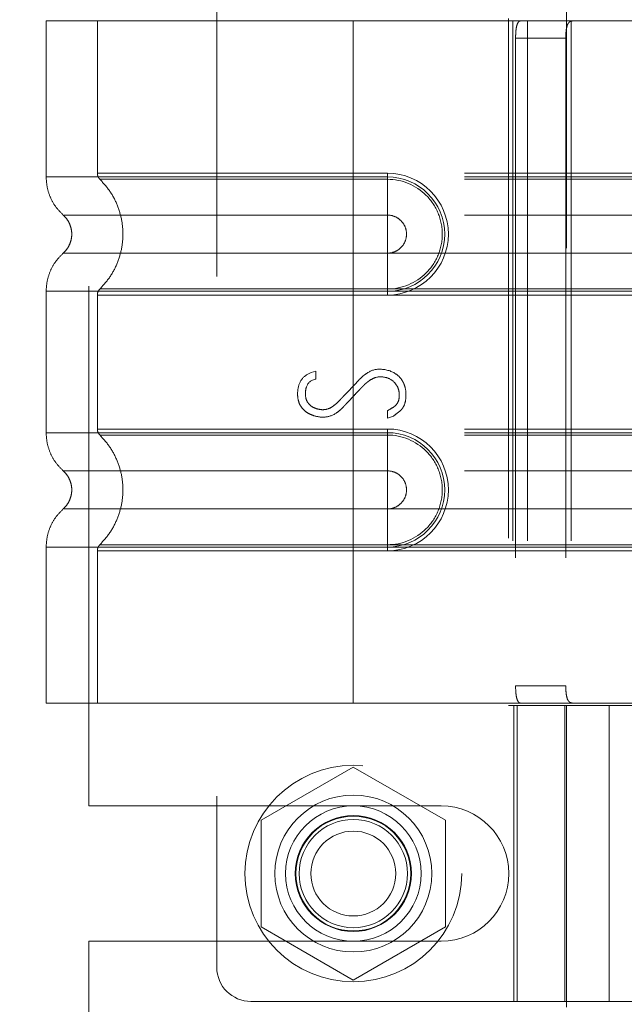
# Model space of a CAD drawing. Header units: inches. Extents: x 0.2 to 10.7, y 0.2 to 7.9.
# Tile 28 of 95: x 1.964 to 2.081, y 3.391 to 3.58. Entities that reach past the tile are written whole.
import ezdxf

# ---------------------------------------------------------------- set-up
doc = ezdxf.new("R2010")
doc.units = ezdxf.units.IN
doc.header["$MEASUREMENT"] = 0
doc.linetypes.add('HIDDEN', pattern=[0.075, 0.05, -0.025])
doc.layers.add('DIMENSIONS', color=140, linetype='Continuous')
doc.styles.add('SLDTEXTSTYLE0', font='TXT', dxfattribs={"width": 0.7})
doc.dimstyles.new('SLDDIMSTYLE0', dxfattribs={"dimtxt": 0.084961, "dimasz": 0.13, "dimexe": 0, "dimexo": 0.0625, "dimgap": 0.02124, "dimtad": 0, "dimtih": 1, "dimtoh": 1, "dimlfac": 12, "dimrnd": 1e-09, "dimzin": 12, "dimdsep": 46, "dimtxsty": 'SLDTEXTSTYLE0', "dimsah": 1, "dimcen": 0.09, "dimadec": 0, "dimazin": 3, "dimtfac": 1, "dimtofl": 0, "dimtmove": 0, "dimatfit": 3, "dimfxl": 0, "dimfrac": 2, "dimtolj": 1, "dimtzin": 12, "dimarcsym": 0})
doc.dimstyles.new('SLDDIMSTYLE1', dxfattribs={"dimtxt": 0.084961, "dimasz": 0.13, "dimexe": 0, "dimexo": 0.0625, "dimgap": 0.02124, "dimtad": 0, "dimtih": 1, "dimtoh": 1, "dimlfac": 12, "dimrnd": 1e-09, "dimzin": 12, "dimdsep": 46, "dimtxsty": 'SLDTEXTSTYLE0', "dimsah": 1, "dimcen": 0.09, "dimadec": 0, "dimazin": 3, "dimtfac": 1, "dimtmove": 0, "dimatfit": 0, "dimfxl": 0, "dimfrac": 2, "dimtolj": 1, "dimtzin": 12, "dimarcsym": 0})

# ---------------------------------------------------------------- blocks, each defined once
blk = doc.blocks.new('_D_5')
at = {"layer": 'DIMENSIONS'}
for p, q in [((1.00031, 3.2382), (1.00031, 3.4882)), ((1.98228, 3.2382), (0.87531, 3.2382)), ((1.25216, 3.03445), (0.87531, 3.03445)), ((1.00031, 2.79583), (1.00031, 3.03445)), ((0.47156, 2.79583), (0.44303, 2.79583)), ((0.44303, 2.79583), (0.44303, 2.6608)), ((0.72402, 2.79583), (0.75255, 2.79583)), ((0.75255, 2.79583), (0.75255, 2.6608)), ((0.87723, 2.79583), (1.00031, 2.79583)), ((0.44303, 2.6608), (0.47156, 2.6608)), ((0.75255, 2.6608), (0.72402, 2.6608))]:
    blk.add_line(p, q, dxfattribs=at)
for points in [[(1.00031, 3.2382), (1.02031, 3.3682), (0.98031, 3.3682)], [(1.00031, 3.03445), (0.98031, 2.90445), (1.02031, 2.90445)]]:
    blk.add_solid(points, dxfattribs=at)
at = {"layer": 'DIMENSIONS', "char_height": 0.083333, "attachment_point": 1, "style": 'SLDTEXTSTYLE0'}
for s, insert in [('2.45', (0.47156, 2.92227)), ('62.1', (0.47156, 2.76822))]:
    blk.add_mtext(s, dxfattribs=dict(at, insert=insert))
blk = doc.blocks.new('_D_6')
at = {"layer": 'DIMENSIONS'}
for p, q in [((1.98228, 3.79003), (0.87531, 3.79003)), ((1.00031, 3.79003), (1.00031, 3.69327)), ((0.83873, 3.53921), (0.8102, 3.53921)), ((0.8102, 3.53921), (0.8102, 3.40418)), ((1.16188, 3.53921), (1.19041, 3.53921)), ((1.19041, 3.53921), (1.19041, 3.40418)), ((0.8102, 3.40418), (0.83873, 3.40418)), ((1.19041, 3.40418), (1.16188, 3.40418)), ((1.00031, 3.2382), (1.00031, 3.38516)), ((1.98228, 3.2382), (0.87531, 3.2382))]:
    blk.add_line(p, q, dxfattribs=at)
for points in [[(1.00031, 3.79003), (0.98031, 3.66003), (1.02031, 3.66003)], [(1.00031, 3.2382), (1.02031, 3.3682), (0.98031, 3.3682)]]:
    blk.add_solid(points, dxfattribs=at)
at = {"layer": 'DIMENSIONS', "char_height": 0.083333, "attachment_point": 1, "style": 'SLDTEXTSTYLE0'}
for s, insert in [('6.62', (0.87407, 3.66566)), ('168.2', (0.83873, 3.51161))]:
    blk.add_mtext(s, dxfattribs=dict(at, insert=insert))
blk = doc.blocks.new('_D_7')
at = {"layer": 'DIMENSIONS'}
for p, q in [((1.00031, 4.2267), (1.00031, 4.4767)), ((1.98228, 4.2267), (0.87531, 4.2267)), ((0.83873, 3.98475), (0.8102, 3.98475)), ((0.8102, 3.98475), (0.8102, 3.84972)), ((1.16188, 3.98475), (1.19041, 3.98475)), ((1.19041, 3.98475), (1.19041, 3.84972)), ((0.8102, 3.84972), (0.83873, 3.84972)), ((1.19041, 3.84972), (1.16188, 3.84972)), ((1.98228, 3.79003), (0.87531, 3.79003)), ((1.00031, 3.79003), (1.00031, 3.54003))]:
    blk.add_line(p, q, dxfattribs=at)
for points in [[(1.00031, 4.2267), (1.02031, 4.3567), (0.98031, 4.3567)], [(1.00031, 3.79003), (0.98031, 3.66003), (1.02031, 3.66003)]]:
    blk.add_solid(points, dxfattribs=at)
at = {"layer": 'DIMENSIONS', "char_height": 0.083333, "attachment_point": 1, "style": 'SLDTEXTSTYLE0'}
for s, insert in [('5.24', (0.87407, 4.11119)), ('133.1', (0.83873, 3.95714))]:
    blk.add_mtext(s, dxfattribs=dict(at, insert=insert))

msp = doc.modelspace()

# ---------------------------------------------------------------- linework, layer by layer
at = {"color": 7, "linetype": 'HIDDEN', "lineweight": 18}
for p, q in [((2.0694989, 3.6360513), (2.0694989, 3.3899883)), ((2.0022417, 3.630592), (2.0022417, 3.3976523)), ((1.9776551, 3.4287178), (1.9776551, 3.5995094)), ((2.0284884, 3.5797389), (1.9694333, 3.5797389)), ((1.9694333, 3.5797389), (1.9694333, 3.5497322)), ((1.9792758, 3.5797389), (1.9792758, 3.5504429)), ((2.0284884, 3.5797389), (2.0284884, 3.5497322)), ((2.0591418, 3.5797389), (2.0284884, 3.5797389)), ((2.0284884, 3.5797389), (2.0284884, 3.5497322)), ((2.0284884, 3.5797389), (2.0284884, 3.5504429)), ((2.0284884, 3.5797389), (2.0284884, 3.5504429)), ((2.0583139, 3.5802311), (2.0583139, 3.4480132)), ((2.0591418, 3.5797389), (2.0591418, 3.4485053)), ((2.0619538, 3.5797389), (2.0591418, 3.5797389)), ((2.0591418, 3.5797389), (2.0591418, 3.4485053)), ((2.0619538, 3.5797389), (2.0619538, 3.4485053)), ((2.0960737, 3.5797389), (2.0619538, 3.5797389)), ((2.0703898, 3.5797389), (2.0703898, 3.4485053)), ((2.0596863, 3.5764581), (2.0596863, 3.4517862)), ((2.0596863, 3.5764581), (2.069337, 3.5764581)), ((2.069337, 3.5764581), (2.069337, 3.4517862)), ((2.0284884, 3.5504429), (2.0350501, 3.5504429)), ((2.1498795, 3.5504429), (2.0284884, 3.5504429)), ((2.0350501, 3.5504429), (2.0350501, 3.5492724)), ((2.0284884, 3.5497322), (2.0350501, 3.5497322)), ((2.1498795, 3.5497322), (2.0284884, 3.5497322)), ((2.0284884, 3.5492724), (2.0350501, 3.5492724)), ((2.1498795, 3.5492724), (2.0284884, 3.5492724)), ((2.0350501, 3.5497322), (2.0350501, 3.5423907)), ((2.0284884, 3.5423907), (2.0350501, 3.5423907)), ((2.1498795, 3.5423907), (2.0284884, 3.5423907)), ((2.0350501, 3.5350662), (2.0284884, 3.5350662)), ((2.0284884, 3.5350662), (2.1498795, 3.5350662)), ((2.0350501, 3.5277247), (2.0350501, 3.5350662)), ((1.9694333, 3.5277247), (1.9694333, 3.5005196)), ((2.0350501, 3.5281845), (2.0284884, 3.5281845)), ((2.0284884, 3.5281845), (2.1498795, 3.5281845)), ((2.0284884, 3.5277247), (2.0284884, 3.5005196)), ((2.0284884, 3.5277247), (2.0284884, 3.5005196)), ((2.0350501, 3.5277247), (2.0284884, 3.5277247)), ((2.0284884, 3.5277247), (2.1498795, 3.5277247)), ((2.0350501, 3.527014), (2.0350501, 3.5281845)), ((1.9792758, 3.527014), (1.9792758, 3.5012303)), ((2.0284884, 3.527014), (2.0284884, 3.5012303)), ((2.0284884, 3.527014), (2.0284884, 3.5012303)), ((2.0350501, 3.527014), (2.0284884, 3.527014)), ((2.0284884, 3.527014), (2.1498795, 3.527014)), ((2.0203694, 3.5120902), (2.0212982, 3.5123304)), ((2.0212982, 3.5123304), (2.0212982, 3.5108412)), ((2.0350376, 3.503347), (2.0350376, 3.5047561)), ((2.0361906, 3.5037313), (2.0350376, 3.503347)), ((2.0284884, 3.5012303), (2.0350501, 3.5012303)), ((2.1498795, 3.5012303), (2.0284884, 3.5012303)), ((2.0350501, 3.5012303), (2.0350501, 3.5000598)), ((2.0284884, 3.5005196), (2.0350501, 3.5005196)), ((2.1498795, 3.5005196), (2.0284884, 3.5005196)), ((2.0284884, 3.5000598), (2.0350501, 3.5000598)), ((2.1498795, 3.5000598), (2.0284884, 3.5000598)), ((2.0350501, 3.5005196), (2.0350501, 3.4931781)), ((2.0284884, 3.4931781), (2.0350501, 3.4931781)), ((2.1498795, 3.4931781), (2.0284884, 3.4931781)), ((2.0350501, 3.4858536), (2.0284884, 3.4858536)), ((2.0284884, 3.4858536), (2.1498795, 3.4858536)), ((2.0350501, 3.4785121), (2.0350501, 3.4858536)), ((1.9694333, 3.4785121), (1.9694333, 3.4485053)), ((2.0350501, 3.4789719), (2.0284884, 3.4789719)), ((2.0284884, 3.4789719), (2.1498795, 3.4789719)), ((2.0284884, 3.4785121), (2.0284884, 3.4485053)), ((2.0350501, 3.4785121), (2.0284884, 3.4785121)), ((2.0284884, 3.4785121), (2.0284884, 3.4485053)), ((2.0284884, 3.4785121), (2.1498795, 3.4785121)), ((2.0350501, 3.4778014), (2.0350501, 3.4789719)), ((1.9792758, 3.4778014), (1.9792758, 3.4485053)), ((2.0284884, 3.4778014), (2.0284884, 3.4485053)), ((2.0284884, 3.4778014), (2.0284884, 3.4485053)), ((2.0350501, 3.4778014), (2.0284884, 3.4778014)), ((2.0284884, 3.4778014), (2.1498795, 3.4778014)), ((2.069337, 3.4517862), (2.0596863, 3.4517862)), ((2.0284884, 3.4485053), (1.9694333, 3.4485053)), ((2.0591418, 3.4485053), (2.0284884, 3.4485053)), ((2.0583139, 3.4480132), (2.077701, 3.4480132)), ((2.0619538, 3.4485053), (2.0591418, 3.4485053)), ((2.0593283, 3.4480132), (2.0593283, 3.3910906)), ((2.0599544, 3.3910906), (2.0599544, 3.4480132)), ((2.0960737, 3.4485053), (2.0619538, 3.4485053)), ((2.0691708, 3.4480132), (2.0691708, 3.3910906)), ((2.0694615, 3.4480132), (2.0694615, 3.3910906)), ((2.077701, 3.4480132), (2.077701, 3.3910906)), ((2.077701, 3.4480132), (2.0960737, 3.4480132)), ((2.077701, 3.3910906), (2.077701, 3.4480132)), ((2.0284884, 3.4361929), (2.0107384, 3.4259449)), ((2.0462384, 3.4259449), (2.0284884, 3.4361929)), ((1.9776551, 3.4287178), (2.0453634, 3.4287178)), ((2.0107384, 3.4259449), (2.0107384, 3.405449)), ((2.0462384, 3.405449), (2.0462384, 3.4259449)), ((2.0107384, 3.405449), (2.0284884, 3.395201)), ((2.0284884, 3.395201), (2.0462384, 3.405449)), ((1.9776551, 3.3204365), (1.9776551, 3.4026761)), ((1.9776551, 3.4026761), (2.0453634, 3.4026761)), ((2.0088034, 3.3910906), (2.077701, 3.3910906)), ((2.0960737, 3.3910906), (2.077701, 3.3910906))]:
    msp.add_line(p, q, dxfattribs=at)
for radius in [0.0208333, 0.0150919, 0.0130208, 0.0111549, 0.0110417, 0.0104167, 0.0081625]:
    msp.add_circle((2.0284884, 3.4156969), radius, dxfattribs=at)
for centre, radius, start, end in [((2.0350501, 3.5387284), 0.0117145, 270, 90), ((2.0350501, 3.5387284), 0.0110038, 270, 90), ((2.0350501, 3.4895158), 0.0117145, 270, 90), ((2.0350501, 3.4895158), 0.0110038, 270, 90), ((2.0453634, 3.4156969), 0.0130208, 270, 90), ((2.0088034, 3.3976523), 0.0065617, 180, 270)]:
    msp.add_arc(centre, radius, start, end, dxfattribs=at)
for points, knots in [([(2.0596863, 3.5764581), (2.0596863, 3.5768928), (2.0597026, 3.5773193), (2.0597721, 3.5781156), (2.0598255, 3.5784803), (2.0599763, 3.5790855), (2.0600752, 3.5793291), (2.060316, 3.5796539), (2.0604602, 3.5797389), (2.0606203, 3.5797389)], [0, 0, 0, 0, 0.25, 0.25, 0.5, 0.5, 0.75, 0.75, 1, 1, 1, 1]), ([(2.0706249, 3.5797389), (2.0703792, 3.5797389), (2.0701661, 3.5796631), (2.0698178, 3.5793485), (2.0696845, 3.5791092), (2.0694917, 3.5785046), (2.06943, 3.5781354), (2.0693535, 3.5773349), (2.069337, 3.5768983), (2.069337, 3.5764581)], [0, 0, 0, 0, 0.25, 0.25, 0.5, 0.5, 0.75, 0.75, 1, 1, 1, 1]), ([(2.0284884, 3.5504429), (2.0209703, 3.5504429), (2.0080996, 3.5504429), (1.992177, 3.5504429), (1.9818377, 3.5504429), (1.9779947, 3.5504429), (1.9818377, 3.5504429), (1.992177, 3.5504429), (2.0080996, 3.5504429), (2.0209703, 3.5504429), (2.0284884, 3.5504429)], [4.71239975, 4.71239975, 4.71239975, 4.71239975, 5.17054869, 5.49779793, 5.89049701, 6.2831961, 6.67589519, 7.06859428, 7.39584352, 7.85399245, 7.85399245, 7.85399245, 7.85399245]), ([(1.9792759, 3.5504505), (1.9792812, 3.5503416), (1.979292, 3.5501215), (1.9793959, 3.549805), (1.9795489, 3.5495091), (1.9796984, 3.5493472), (1.9797724, 3.5492671)], [0, 0, 0, 0, 0.24752411, 0.50000002, 0.75247592, 1, 1, 1, 1]), ([(1.9694332, 3.5497322), (1.9694752, 3.5490449), (1.9695602, 3.5476552), (1.9702422, 3.5456602), (1.971285, 3.5438284), (1.9722695, 3.5428449), (1.9727563, 3.5423586)], [0, 0, 0, 0, 0.24733805, 0.50013361, 0.7528697, 1, 1, 1, 1]), ([(2.0284884, 3.5497322), (2.0246233, 3.5497322), (2.0207582, 3.5497322), (2.0131765, 3.5497322), (2.0094599, 3.5497322), (2.0023181, 3.5497322), (1.9988929, 3.5497322), (1.9924654, 3.5497322), (1.9894632, 3.5497322), (1.9839971, 3.5497322), (1.9815333, 3.5497322), (1.9772385, 3.5497322), (1.9754077, 3.5497322), (1.9724495, 3.5497322), (1.9713221, 3.5497322), (1.969814, 3.5497322), (1.9694333, 3.5497322), (1.9694333, 3.5497322), (1.969814, 3.5497322), (1.9713221, 3.5497322), (1.9724495, 3.5497322), (1.9754077, 3.5497322), (1.9772385, 3.5497322), (1.9815333, 3.5497322), (1.9839971, 3.5497322), (1.9894632, 3.5497322), (1.9924654, 3.5497322), (1.9988929, 3.5497322), (2.0023181, 3.5497322), (2.0094599, 3.5497322), (2.0131765, 3.5497322), (2.0207582, 3.5497322), (2.0246233, 3.5497322), (2.0284884, 3.5497322)], [0, 0, 0, 0, 0.0625, 0.0625, 0.125, 0.125, 0.1875, 0.1875, 0.25, 0.25, 0.3125, 0.3125, 0.375, 0.375, 0.4375, 0.4375, 0.5, 0.5, 0.5625, 0.5625, 0.625, 0.625, 0.6875, 0.6875, 0.75, 0.75, 0.8125, 0.8125, 0.875, 0.875, 0.9375, 0.9375, 1, 1, 1, 1]), ([(1.979666, 3.5493706), (1.9803411, 3.5486429), (1.9816911, 3.5471877), (1.9830931, 3.5445386), (1.9839877, 3.5416974), (1.9842953, 3.5387284), (1.9839877, 3.5357595), (1.9830931, 3.5329183), (1.9816911, 3.5302692), (1.9803411, 3.528814), (1.979666, 3.5280862)], [0, 0, 0, 0, 0.12508578, 0.25012635, 0.37515545, 0.5, 0.62484455, 0.74987365, 0.87491422, 1, 1, 1, 1]), ([(2.0284884, 3.5492724), (2.0221096, 3.5492724), (2.0157367, 3.5492725), (2.0039516, 3.5492725), (1.9985459, 3.5492725), (1.9895307, 3.5492726), (1.9859164, 3.5492726), (1.9810372, 3.5492727), (1.9797673, 3.5492727), (1.9797687, 3.5492727), (1.9810356, 3.5492728), (1.9859174, 3.5492728), (1.9895293, 3.5492728), (1.998546, 3.5492729), (2.0039511, 3.5492729), (2.0157365, 3.549273), (2.0221087, 3.549273), (2.0284884, 3.549273)], [0, 0, 0, 0, 0.125, 0.125, 0.25, 0.25, 0.375, 0.375, 0.5, 0.5, 0.625, 0.625, 0.75, 0.75, 0.875, 0.875, 1, 1, 1, 1]), ([(2.0284884, 3.5497322), (2.0284884, 3.5483512), (2.0284884, 3.5469708), (2.0284884, 3.5444499), (2.0284884, 3.5433105), (2.0284884, 3.5423907)], [0, 0, 0, 0, 0.5, 0.5, 1, 1, 1, 1]), ([(2.0284884, 3.5497322), (2.0284884, 3.5483927), (2.0284884, 3.5455841), (2.0284884, 3.543279), (2.0284884, 3.5423898)], [0.052118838, 0.052118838, 0.052118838, 0.052118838, 0.500001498, 0.948006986, 0.948006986, 0.948006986, 0.948006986]), ([(2.0284884, 3.5281845), (2.0284884, 3.530916), (2.0284884, 3.5387284), (2.0284884, 3.5465409), (2.0284884, 3.5492724)], [0.027131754, 0.027131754, 0.027131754, 0.027131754, 0.5, 0.972868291, 0.972868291, 0.972868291, 0.972868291]), ([(2.0350501, 3.5492724), (2.0378216, 3.5493001), (2.0419192, 3.5475506), (2.0450449, 3.5428681), (2.0458687, 3.5387284), (2.0450449, 3.5345888), (2.0419192, 3.5299063), (2.0378216, 3.5281567), (2.0350501, 3.5281845)], [6.28318531, 6.28318531, 6.28318531, 6.28318531, 7.06858347, 7.46128255, 7.85398163, 8.24668072, 8.6393798, 9.42477796, 9.42477796, 9.42477796, 9.42477796]), ([(1.972684, 3.5424227), (1.9729308, 3.5421768), (1.9734248, 3.5416846), (1.9739432, 3.5407664), (1.9742771, 3.5397729), (1.9743934, 3.5387284), (1.9742771, 3.537684), (1.9739432, 3.5366904), (1.9734248, 3.5357723), (1.9729308, 3.5352801), (1.972684, 3.5350342)], [0, 0, 0, 0, 0.12483242, 0.24993914, 0.37510573, 0.5, 0.62489427, 0.75006086, 0.87516758, 1, 1, 1, 1]), ([(2.0284884, 3.5423898), (2.0202181, 3.5423898), (2.0058056, 3.5423898), (1.9876829, 3.5423898), (1.9756952, 3.5423898), (1.9712338, 3.5423898), (1.9756952, 3.5423898), (1.9876829, 3.5423898), (2.0058056, 3.5423898), (2.0202181, 3.5423898), (2.0284884, 3.5423898)], [4.71241411, 4.71241411, 4.71241411, 4.71241411, 5.15721613, 5.48839216, 5.88580339, 6.28321463, 6.68062587, 7.0780371, 7.40921314, 7.85401516, 7.85401516, 7.85401516, 7.85401516]), ([(2.0350501, 3.5423907), (2.0355295, 3.5423907), (2.0360087, 3.5422953), (2.0368945, 3.5419284), (2.0373007, 3.541657), (2.0379787, 3.5409791), (2.0382501, 3.5405728), (2.038617, 3.539687), (2.0387123, 3.5392078), (2.0387123, 3.5382491), (2.038617, 3.5377699), (2.0382501, 3.5368841), (2.0379787, 3.5364778), (2.0373007, 3.5357999), (2.0368945, 3.5355284), (2.0360087, 3.5351615), (2.0355295, 3.5350662), (2.0350501, 3.5350662)], [0, 0, 0, 0, 0.125, 0.125, 0.25, 0.25, 0.375, 0.375, 0.5, 0.5, 0.625, 0.625, 0.75, 0.75, 0.875, 0.875, 1, 1, 1, 1]), ([(1.9727563, 3.5350983), (1.9722695, 3.534612), (1.971285, 3.5336285), (1.9702422, 3.5317967), (1.9695602, 3.5298017), (1.9694752, 3.528412), (1.9694332, 3.5277247)], [0, 0, 0, 0, 0.24713031, 0.49986639, 0.75266195, 1, 1, 1, 1]), ([(2.0284884, 3.5350671), (2.0202181, 3.5350671), (2.0058056, 3.5350671), (1.9876829, 3.5350671), (1.9756952, 3.5350671), (1.9712338, 3.5350671), (1.9756952, 3.5350671), (1.9876829, 3.5350671), (2.0058056, 3.5350671), (2.0202181, 3.5350671), (2.0284884, 3.5350671)], [4.71236405, 4.71236405, 4.71236405, 4.71236405, 5.15716608, 5.48834211, 5.88575335, 6.2831646, 6.68057584, 7.07798708, 7.40916311, 7.85396503, 7.85396503, 7.85396503, 7.85396503]), ([(2.0284884, 3.5277247), (2.0284884, 3.5290642), (2.0284884, 3.5318728), (2.0284884, 3.5341779), (2.0284884, 3.5350671)], [0.052118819, 0.052118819, 0.052118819, 0.052118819, 0.500001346, 0.948007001, 0.948007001, 0.948007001, 0.948007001]), ([(2.0284884, 3.5277247), (2.0284884, 3.5291057), (2.0284884, 3.5304861), (2.0284884, 3.533007), (2.0284884, 3.5341464), (2.0284884, 3.5350662)], [0, 0, 0, 0, 0.5, 0.5, 1, 1, 1, 1]), ([(2.0284884, 3.5277247), (2.0246233, 3.5277247), (2.0207582, 3.5277247), (2.0131765, 3.5277247), (2.0094599, 3.5277247), (2.0023181, 3.5277247), (1.9988929, 3.5277247), (1.9924654, 3.5277247), (1.9894632, 3.5277247), (1.9839971, 3.5277247), (1.9815333, 3.5277247), (1.9772385, 3.5277247), (1.9754077, 3.5277247), (1.9724495, 3.5277247), (1.9713221, 3.5277247), (1.969814, 3.5277247), (1.9694333, 3.5277247), (1.9694333, 3.5277247), (1.969814, 3.5277247), (1.9713221, 3.5277247), (1.9724495, 3.5277247), (1.9754077, 3.5277247), (1.9772385, 3.5277247), (1.9815333, 3.5277247), (1.9839971, 3.5277247), (1.9894632, 3.5277247), (1.9924654, 3.5277247), (1.9988929, 3.5277247), (2.0023181, 3.5277247), (2.0094599, 3.5277247), (2.0131765, 3.5277247), (2.0207582, 3.5277247), (2.0246233, 3.5277247), (2.0284884, 3.5277247)], [0, 0, 0, 0, 0.0625, 0.0625, 0.125, 0.125, 0.1875, 0.1875, 0.25, 0.25, 0.3125, 0.3125, 0.375, 0.375, 0.4375, 0.4375, 0.5, 0.5, 0.5625, 0.5625, 0.625, 0.625, 0.6875, 0.6875, 0.75, 0.75, 0.8125, 0.8125, 0.875, 0.875, 0.9375, 0.9375, 1, 1, 1, 1]), ([(1.9797724, 3.5281898), (1.9796984, 3.5281097), (1.9795489, 3.5279478), (1.9793959, 3.5276519), (1.979292, 3.5273354), (1.9792812, 3.5271153), (1.9792759, 3.5270064)], [0, 0, 0, 0, 0.24752409, 0.49999999, 0.7524759, 1, 1, 1, 1]), ([(2.0284884, 3.5281839), (2.0221087, 3.5281839), (2.0157365, 3.5281839), (2.0039511, 3.528184), (1.998546, 3.528184), (1.9895293, 3.528184), (1.9859174, 3.5281841), (1.9810356, 3.5281841), (1.9797687, 3.5281841), (1.9797673, 3.5281842), (1.9810372, 3.5281842), (1.9859164, 3.5281843), (1.9895307, 3.5281843), (1.9985459, 3.5281844), (2.0039516, 3.5281844), (2.0157367, 3.5281844), (2.0221096, 3.5281845), (2.0284884, 3.5281845)], [0, 0, 0, 0, 0.125, 0.125, 0.25, 0.25, 0.375, 0.375, 0.5, 0.5, 0.625, 0.625, 0.75, 0.75, 0.875, 0.875, 1, 1, 1, 1]), ([(2.0284884, 3.527014), (2.0209703, 3.527014), (2.0080996, 3.527014), (1.992177, 3.527014), (1.9818377, 3.527014), (1.9779947, 3.527014), (1.9818377, 3.527014), (1.992177, 3.527014), (2.0080996, 3.527014), (2.0209703, 3.527014), (2.0284884, 3.527014)], [4.71239001, 4.71239001, 4.71239001, 4.71239001, 5.17053895, 5.49778819, 5.89048727, 6.28318636, 6.67588545, 7.06858454, 7.39583378, 7.85398272, 7.85398272, 7.85398272, 7.85398272]), ([(2.0212982, 3.5108412), (2.0203628, 3.5106853), (2.0195991, 3.5100351), (2.0192956, 3.5086375), (2.0192488, 3.5074697), (2.0195083, 3.5065118), (2.0202521, 3.5057194), (2.0208074, 3.5053579), (2.0215961, 3.5050492), (2.0227318, 3.5048752), (2.0238314, 3.5050985), (2.0248529, 3.5058012), (2.0254937, 3.5063602), (2.0261433, 3.5070407), (2.0263847, 3.5073041), (2.0270006, 3.5079571), (2.0277805, 3.5087818), (2.0287867, 3.5098215), (2.0295402, 3.5106505), (2.0303861, 3.5114586), (2.031589, 3.5123743), (2.032606, 3.5127308), (2.0334203, 3.5127308)], [0, 0, 0, 0, 0.125, 0.15625, 0.1875, 0.25, 0.28125, 0.3125, 0.375, 0.4375, 0.5, 0.53125, 0.5625, 0.578125, 0.59375, 0.625, 0.6875, 0.75, 0.8125, 0.84375, 0.875, 1, 1, 1, 1]), ([(2.0334203, 3.5127308), (2.0346751, 3.5127308), (2.0362536, 3.5123144), (2.0378112, 3.5108349), (2.0384756, 3.5094383), (2.0386922, 3.5076136), (2.0384519, 3.5061659), (2.0380833, 3.505417), (2.0377668, 3.5049877), (2.0376079, 3.5048306), (2.0371198, 3.504405), (2.0365397, 3.5039788), (2.0361906, 3.5037313)], [0, 0, 0, 0, 0.25, 0.375, 0.5, 0.625, 0.75, 0.8125, 0.84375, 0.875, 0.9375, 1, 1, 1, 1]), ([(2.0350376, 3.5047561), (2.035537, 3.5050211), (2.0361372, 3.5053868), (2.0364946, 3.5056389), (2.0369808, 3.5061551), (2.0373268, 3.5069548), (2.0373515, 3.5082498), (2.0370517, 3.5093396), (2.0360923, 3.510629), (2.0348281, 3.5112404), (2.0330808, 3.511375), (2.0317976, 3.5107134), (2.0310273, 3.510129), (2.0305494, 3.5096964), (2.030125, 3.5092584), (2.0299049, 3.5090246), (2.0294254, 3.5085193), (2.0287933, 3.5078464), (2.0280098, 3.5070106), (2.0273786, 3.506335), (2.026903, 3.5058297), (2.0266817, 3.5055911), (2.0262504, 3.5051445), (2.0257876, 3.5047265), (2.0246311, 3.5038356), (2.0229038, 3.5033553), (2.021185, 3.5036607), (2.0200362, 3.5041195), (2.0193541, 3.5045248), (2.0184526, 3.5054089), (2.0179649, 3.5063924), (2.0177351, 3.5075958), (2.0178259, 3.5093628), (2.0184893, 3.5109821), (2.0196411, 3.511807), (2.0203694, 3.5120902)], [0, 0, 0, 0, 0.03125, 0.046875, 0.0625, 0.09375, 0.125, 0.15625, 0.1875, 0.25, 0.3125, 0.34375, 0.359375, 0.375, 0.3828125, 0.390625, 0.40625, 0.4375, 0.46875, 0.5, 0.515625, 0.5234375, 0.53125, 0.546875, 0.5625, 0.625, 0.6875, 0.71875, 0.75, 0.78125, 0.8125, 0.84375, 0.875, 0.9375, 1, 1, 1, 1]), ([(2.0284884, 3.5012303), (2.0212353, 3.5012303), (2.0085939, 3.5012303), (1.9926589, 3.5012303), (1.9820543, 3.5012303), (1.9779813, 3.5012303), (1.9816878, 3.5012303), (1.9919997, 3.5012303), (2.0079775, 3.5012303), (2.0209251, 3.5012303), (2.0284884, 3.5012303)], [4.71239469, 4.71239469, 4.71239469, 4.71239469, 5.154448, 5.48366074, 5.87871603, 6.27377131, 6.6688266, 7.06388188, 7.39309462, 7.85399245, 7.85399245, 7.85399245, 7.85399245]), ([(1.9792759, 3.5012379), (1.9792812, 3.501129), (1.979292, 3.5009089), (1.9793959, 3.5005924), (1.979549, 3.5002965), (1.9796984, 3.5001346), (1.9797724, 3.5000545)], [0, 0, 0, 0, 0.247524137, 0.50000006, 0.752475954, 1, 1, 1, 1]), ([(1.9694332, 3.5005196), (1.9694752, 3.4998323), (1.9695602, 3.4984426), (1.9702422, 3.4964476), (1.971285, 3.4946158), (1.9722695, 3.4936323), (1.9727563, 3.493146)], [0, 0, 0, 0, 0.24733805, 0.50013361, 0.7528697, 1, 1, 1, 1]), ([(2.0284884, 3.5005196), (2.0246233, 3.5005196), (2.0207582, 3.5005196), (2.0131765, 3.5005196), (2.0094599, 3.5005196), (2.0023181, 3.5005196), (1.9988929, 3.5005196), (1.9924654, 3.5005196), (1.9894632, 3.5005196), (1.9839971, 3.5005196), (1.9815333, 3.5005196), (1.9772385, 3.5005196), (1.9754077, 3.5005196), (1.9724495, 3.5005196), (1.9713221, 3.5005196), (1.969814, 3.5005196), (1.9694333, 3.5005196), (1.9694333, 3.5005196), (1.969814, 3.5005196), (1.9713221, 3.5005196), (1.9724495, 3.5005196), (1.9754077, 3.5005196), (1.9772385, 3.5005196), (1.9815333, 3.5005196), (1.9839971, 3.5005196), (1.9894632, 3.5005196), (1.9924654, 3.5005196), (1.9988929, 3.5005196), (2.0023181, 3.5005196), (2.0094599, 3.5005196), (2.0131765, 3.5005196), (2.0207582, 3.5005196), (2.0246233, 3.5005196), (2.0284884, 3.5005196)], [0, 0, 0, 0, 0.0625, 0.0625, 0.125, 0.125, 0.1875, 0.1875, 0.25, 0.25, 0.3125, 0.3125, 0.375, 0.375, 0.4375, 0.4375, 0.5, 0.5, 0.5625, 0.5625, 0.625, 0.625, 0.6875, 0.6875, 0.75, 0.75, 0.8125, 0.8125, 0.875, 0.875, 0.9375, 0.9375, 1, 1, 1, 1]), ([(1.979666, 3.500158), (1.9803369, 3.4994276), (1.9816792, 3.4979661), (1.9830826, 3.4953197), (1.9839842, 3.4924818), (1.9842969, 3.4895158), (1.9839842, 3.4865498), (1.9830826, 3.483712), (1.9816792, 3.4810655), (1.9803369, 3.4796041), (1.979666, 3.4788736)], [0, 0, 0, 0, 0.12505483, 0.25020853, 0.37526383, 0.5, 0.62473617, 0.74979147, 0.87494517, 1, 1, 1, 1]), ([(2.0284884, 3.5000598), (2.0264584, 3.5000598), (2.0243002, 3.5000598), (2.0197418, 3.5000598), (2.017341, 3.5000598), (2.0123519, 3.5000598), (2.009763, 3.5000598), (2.0045142, 3.5000598), (2.001854, 3.5000598), (1.9966571, 3.5000598), (1.994121, 3.5000598), (1.98944, 3.5000598), (1.9872972, 3.5000598), (1.9837007, 3.5000598), (1.9822502, 3.5000598), (1.9802821, 3.5000598), (1.979767, 3.5000598), (1.979767, 3.5000598), (1.9802821, 3.5000598), (1.9822502, 3.5000598), (1.9837007, 3.5000598), (1.9872972, 3.5000598), (1.98944, 3.5000598), (1.994121, 3.5000598), (1.9966571, 3.5000598), (2.001854, 3.5000598), (2.0045142, 3.5000598), (2.009763, 3.5000598), (2.0123519, 3.5000598), (2.017341, 3.5000598), (2.0197418, 3.5000598), (2.0243002, 3.5000598), (2.0264584, 3.5000598), (2.0284884, 3.5000598)], [0, 0, 0, 0, 0.0625, 0.0625, 0.125, 0.125, 0.1875, 0.1875, 0.25, 0.25, 0.3125, 0.3125, 0.375, 0.375, 0.4375, 0.4375, 0.5, 0.5, 0.5625, 0.5625, 0.625, 0.625, 0.6875, 0.6875, 0.75, 0.75, 0.8125, 0.8125, 0.875, 0.875, 0.9375, 0.9375, 1, 1, 1, 1]), ([(2.0284884, 3.5005196), (2.0284884, 3.4991386), (2.0284884, 3.4977582), (2.0284884, 3.4952373), (2.0284884, 3.4940979), (2.0284884, 3.4931781)], [0, 0, 0, 0, 0.5, 0.5, 1, 1, 1, 1]), ([(2.0284884, 3.5005196), (2.0284884, 3.4991801), (2.0284884, 3.4963715), (2.0284884, 3.4940664), (2.0284884, 3.4931772)], [0.052118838, 0.052118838, 0.052118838, 0.052118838, 0.500001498, 0.948006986, 0.948006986, 0.948006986, 0.948006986]), ([(2.0350501, 3.5000598), (2.0378216, 3.5000875), (2.0419192, 3.498338), (2.0450449, 3.4936555), (2.0458687, 3.4895158), (2.0450449, 3.4853762), (2.0419192, 3.4806937), (2.0378216, 3.4789441), (2.0350501, 3.4789719)], [6.28318531, 6.28318531, 6.28318531, 6.28318531, 7.06858347, 7.46128255, 7.85398163, 8.24668072, 8.6393798, 9.42477796, 9.42477796, 9.42477796, 9.42477796]), ([(1.972684, 3.4932101), (1.9729308, 3.4929642), (1.9734248, 3.492472), (1.9739432, 3.4915539), (1.9742771, 3.4905603), (1.9743934, 3.4895158), (1.9742771, 3.4884714), (1.9739432, 3.4874778), (1.9734248, 3.4865597), (1.9729308, 3.4860675), (1.972684, 3.4858216)], [0, 0, 0, 0, 0.124832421, 0.249939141, 0.375105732, 0.5, 0.624894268, 0.750060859, 0.875167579, 1, 1, 1, 1]), ([(2.0284884, 3.4931772), (2.0202181, 3.4931772), (2.0058056, 3.4931772), (1.9876829, 3.4931772), (1.9756952, 3.4931772), (1.9712338, 3.4931772), (1.9756952, 3.4931772), (1.9876829, 3.4931772), (2.0058056, 3.4931772), (2.0202181, 3.4931772), (2.0284884, 3.4931772)], [4.71241411, 4.71241411, 4.71241411, 4.71241411, 5.15721613, 5.48839216, 5.88580339, 6.28321463, 6.68062587, 7.0780371, 7.40921314, 7.85401516, 7.85401516, 7.85401516, 7.85401516]), ([(2.0350501, 3.4931781), (2.0355295, 3.4931781), (2.0360087, 3.4930827), (2.0368945, 3.4927158), (2.0373007, 3.4924444), (2.0379787, 3.4917665), (2.0382501, 3.4913602), (2.038617, 3.4904744), (2.0387123, 3.4899952), (2.0387123, 3.4890365), (2.038617, 3.4885573), (2.0382501, 3.4876715), (2.0379787, 3.4872652), (2.0373007, 3.4865873), (2.0368945, 3.4863158), (2.0360087, 3.4859489), (2.0355295, 3.4858536), (2.0350501, 3.4858536)], [0, 0, 0, 0, 0.125, 0.125, 0.25, 0.25, 0.375, 0.375, 0.5, 0.5, 0.625, 0.625, 0.75, 0.75, 0.875, 0.875, 1, 1, 1, 1]), ([(1.9727563, 3.4858857), (1.9722695, 3.4853994), (1.971285, 3.4844159), (1.9702422, 3.4825841), (1.9695602, 3.4805891), (1.9694752, 3.4791994), (1.9694332, 3.4785121)], [0, 0, 0, 0, 0.24713031, 0.49986639, 0.75266195, 1, 1, 1, 1]), ([(2.0284884, 3.4858545), (2.0202181, 3.4858545), (2.0058056, 3.4858545), (1.9876829, 3.4858545), (1.9756952, 3.4858545), (1.9712338, 3.4858545), (1.9756952, 3.4858545), (1.9876829, 3.4858545), (2.0058056, 3.4858545), (2.0202181, 3.4858545), (2.0284884, 3.4858545)], [4.71236405, 4.71236405, 4.71236405, 4.71236405, 5.15716608, 5.48834211, 5.88575335, 6.2831646, 6.68057584, 7.07798708, 7.40916311, 7.85396514, 7.85396514, 7.85396514, 7.85396514]), ([(2.0284884, 3.4785121), (2.0284884, 3.4798516), (2.0284884, 3.4826602), (2.0284884, 3.4849653), (2.0284884, 3.4858545)], [0.052118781, 0.052118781, 0.052118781, 0.052118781, 0.500001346, 0.948006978, 0.948006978, 0.948006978, 0.948006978]), ([(2.0284884, 3.4785121), (2.0284884, 3.4798931), (2.0284884, 3.4812735), (2.0284884, 3.4837944), (2.0284884, 3.4849338), (2.0284884, 3.4858536)], [0, 0, 0, 0, 0.5, 0.5, 1, 1, 1, 1]), ([(2.0284884, 3.4785121), (2.0246233, 3.4785121), (2.0207582, 3.4785121), (2.0131765, 3.4785121), (2.0094599, 3.4785121), (2.0023181, 3.4785121), (1.9988929, 3.4785121), (1.9924654, 3.4785121), (1.9894632, 3.4785121), (1.9839971, 3.4785121), (1.9815333, 3.4785121), (1.9772385, 3.4785121), (1.9754077, 3.4785121), (1.9724495, 3.4785121), (1.9713221, 3.4785121), (1.969814, 3.4785121), (1.9694333, 3.4785121), (1.9694333, 3.4785121), (1.969814, 3.4785121), (1.9713221, 3.4785121), (1.9724495, 3.4785121), (1.9754077, 3.4785121), (1.9772385, 3.4785121), (1.9815333, 3.4785121), (1.9839971, 3.4785121), (1.9894632, 3.4785121), (1.9924654, 3.4785121), (1.9988929, 3.4785121), (2.0023181, 3.4785121), (2.0094599, 3.4785121), (2.0131765, 3.4785121), (2.0207582, 3.4785121), (2.0246233, 3.4785121), (2.0284884, 3.4785121)], [0, 0, 0, 0, 0.0625, 0.0625, 0.125, 0.125, 0.1875, 0.1875, 0.25, 0.25, 0.3125, 0.3125, 0.375, 0.375, 0.4375, 0.4375, 0.5, 0.5, 0.5625, 0.5625, 0.625, 0.625, 0.6875, 0.6875, 0.75, 0.75, 0.8125, 0.8125, 0.875, 0.875, 0.9375, 0.9375, 1, 1, 1, 1]), ([(1.9797724, 3.4789772), (1.9796984, 3.4788971), (1.979549, 3.4787352), (1.9793959, 3.4784393), (1.979292, 3.4781228), (1.9792812, 3.4779027), (1.9792759, 3.4777938)], [0, 0, 0, 0, 0.24752406, 0.49999996, 0.75247587, 1, 1, 1, 1]), ([(2.0284884, 3.4789719), (2.0264584, 3.4789719), (2.0243002, 3.4789719), (2.0197418, 3.4789719), (2.017341, 3.4789719), (2.0123519, 3.4789719), (2.009763, 3.4789719), (2.0045142, 3.4789719), (2.001854, 3.4789719), (1.9966571, 3.4789719), (1.994121, 3.4789719), (1.98944, 3.4789719), (1.9872972, 3.4789719), (1.9837007, 3.4789719), (1.9822502, 3.4789719), (1.9802821, 3.4789719), (1.979767, 3.4789719), (1.979767, 3.4789719), (1.9802821, 3.4789719), (1.9822502, 3.4789719), (1.9837007, 3.4789719), (1.9872972, 3.4789719), (1.98944, 3.4789719), (1.994121, 3.4789719), (1.9966571, 3.4789719), (2.001854, 3.4789719), (2.0045142, 3.4789719), (2.009763, 3.4789719), (2.0123519, 3.4789719), (2.017341, 3.4789719), (2.0197418, 3.4789719), (2.0243002, 3.4789719), (2.0264584, 3.4789719), (2.0284884, 3.4789719)], [0, 0, 0, 0, 0.0625, 0.0625, 0.125, 0.125, 0.1875, 0.1875, 0.25, 0.25, 0.3125, 0.3125, 0.375, 0.375, 0.4375, 0.4375, 0.5, 0.5, 0.5625, 0.5625, 0.625, 0.625, 0.6875, 0.6875, 0.75, 0.75, 0.8125, 0.8125, 0.875, 0.875, 0.9375, 0.9375, 1, 1, 1, 1]), ([(2.0284884, 3.4778014), (2.0209251, 3.4778014), (2.0079775, 3.4778014), (1.9919997, 3.4778014), (1.9816878, 3.4778014), (1.9779813, 3.4778014), (1.9820543, 3.4778014), (1.9926589, 3.4778014), (2.0085939, 3.4778014), (2.0212353, 3.4778014), (2.0284884, 3.4778014)], [4.71239001, 4.71239001, 4.71239001, 4.71239001, 5.17328784, 5.50250058, 5.89755587, 6.29261115, 6.68766644, 7.08272172, 7.41193446, 7.85398778, 7.85398778, 7.85398778, 7.85398778]), ([(2.0606203, 3.4485053), (2.0604602, 3.4485053), (2.0603177, 3.4485886), (2.0600752, 3.4489147), (2.0599768, 3.4491573), (2.0598259, 3.4497621), (2.0597722, 3.4501285), (2.059703, 3.4509196), (2.0596863, 3.4513515), (2.0596863, 3.4517862)], [0, 0, 0, 0, 0.25, 0.25, 0.5, 0.5, 0.75, 0.75, 1, 1, 1, 1]), ([(2.069337, 3.4517862), (2.069337, 3.451346), (2.0693531, 3.4509137), (2.0694298, 3.4501094), (2.0694913, 3.4497415), (2.0696837, 3.4491368), (2.0698176, 3.4488964), (2.070164, 3.4485826), (2.0703791, 3.4485053), (2.0706249, 3.4485053)], [0, 0, 0, 0, 0.25, 0.25, 0.5, 0.5, 0.75, 0.75, 1, 1, 1, 1])]:
    msp.add_open_spline(points, degree=3, knots=knots, dxfattribs=at)
for points in [[(2.0284884, 3.5504429), (2.0284884, 3.5500084), (2.0284884, 3.5495768), (2.0284884, 3.5492724)], [(2.0284884, 3.5504429), (2.0284884, 3.5500186), (2.0284884, 3.5495655), (2.0284884, 3.5492723)], [(2.0284884, 3.5281845), (2.0284884, 3.530927), (2.0284884, 3.5387284), (2.0284884, 3.5465299), (2.0284884, 3.5492724)], [(2.0350501, 3.5387284), (2.0350501, 3.5406873), (2.0350501, 3.5445967), (2.0350501, 3.5479009), (2.0350501, 3.5492724)], [(2.0284884, 3.5387284), (2.0284884, 3.5401019), (2.0284884, 3.5414753), (2.0284884, 3.5423907)], [(2.0284884, 3.5387284), (2.0284884, 3.540102), (2.0284884, 3.5414756), (2.0284884, 3.54239)], [(2.0350501, 3.5387284), (2.0350501, 3.5401019), (2.0350501, 3.5414753), (2.0350501, 3.5423907)], [(2.0284884, 3.5350662), (2.0284884, 3.5359815), (2.0284884, 3.537355), (2.0284884, 3.5387284)], [(2.0284884, 3.5350669), (2.0284884, 3.5359813), (2.0284884, 3.5373549), (2.0284884, 3.5387284)], [(2.0350501, 3.5350662), (2.0350501, 3.5359815), (2.0350501, 3.537355), (2.0350501, 3.5387284)], [(2.0350501, 3.5281845), (2.0350501, 3.529556), (2.0350501, 3.5328602), (2.0350501, 3.5367696), (2.0350501, 3.5387284)], [(2.0284884, 3.527014), (2.0284884, 3.5274383), (2.0284884, 3.5278914), (2.0284884, 3.5281846)], [(2.0284884, 3.527014), (2.0284884, 3.5274484), (2.0284884, 3.5278801), (2.0284884, 3.5281845)], [(2.0284884, 3.5012303), (2.0284884, 3.5007958), (2.0284884, 3.5003642), (2.0284884, 3.5000598)], [(2.0284884, 3.5012303), (2.0284884, 3.500806), (2.0284884, 3.5003529), (2.0284884, 3.5000597)], [(2.0284884, 3.5000598), (2.0284884, 3.4973173), (2.0284884, 3.4895158), (2.0284884, 3.4817144), (2.0284884, 3.4789719)], [(2.0284884, 3.5000598), (2.0284884, 3.4973166), (2.0284884, 3.4895158), (2.0284884, 3.4817151), (2.0284884, 3.4789719)], [(2.0350501, 3.4895158), (2.0350501, 3.4914747), (2.0350501, 3.4953841), (2.0350501, 3.4986883), (2.0350501, 3.5000598)], [(2.0284884, 3.4931781), (2.0284884, 3.4922627), (2.0284884, 3.4908893), (2.0284884, 3.4895158)], [(2.0284884, 3.4931774), (2.0284884, 3.492263), (2.0284884, 3.4908894), (2.0284884, 3.4895158)], [(2.0350501, 3.4895158), (2.0350501, 3.4908893), (2.0350501, 3.4922627), (2.0350501, 3.4931781)], [(2.0284884, 3.4895158), (2.0284884, 3.4881423), (2.0284884, 3.4867687), (2.0284884, 3.4858543)], [(2.0284884, 3.4895158), (2.0284884, 3.4881424), (2.0284884, 3.486769), (2.0284884, 3.4858536)], [(2.0350501, 3.4858536), (2.0350501, 3.486769), (2.0350501, 3.4881424), (2.0350501, 3.4895158)], [(2.0350501, 3.4789719), (2.0350501, 3.4803434), (2.0350501, 3.4836476), (2.0350501, 3.487557), (2.0350501, 3.4895158)], [(2.0284884, 3.4778014), (2.0284884, 3.478226), (2.0284884, 3.4786794), (2.0284884, 3.4789726)], [(2.0284884, 3.4778014), (2.0284884, 3.4782358), (2.0284884, 3.4786675), (2.0284884, 3.4789719)]]:
    msp.add_open_spline(points, degree=3, dxfattribs=at)

# ---------------------------------------------------------------- dimensions: what is measured, and where the dimension line sits
at = {"layer": 'DIMENSIONS'}
for base, p1, p2, dimstyle, picture, middle in [((1.0003086, 3.7900303), (2.0322801, 4.2266969), (2.0322801, 3.7900303), 'SLDDIMSTYLE1', '_D_7', (1.0003086, 3.9847522)), ((1.0003086, 3.7900303), (2.0322801, 3.2381969), (2.0322801, 3.7900303), 'SLDDIMSTYLE0', '_D_6', (1.0003086, 3.5392143)), ((1.0003085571, 3.034446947), (2.0322801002, 3.238196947), (1.3021551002, 3.034446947), 'SLDDIMSTYLE1', '_D_5', (1.0003085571, 2.7958307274))]:
    dim = msp.add_linear_dim(base=base, p1=p1, p2=p2, angle=90, dimstyle=dimstyle, dxfattribs=at)
    dim.commit()
    dim.dimension.update_dxf_attribs({"geometry": picture, "text_midpoint": middle, "dimtype": 160})

doc.saveas('drawing.dxf')
